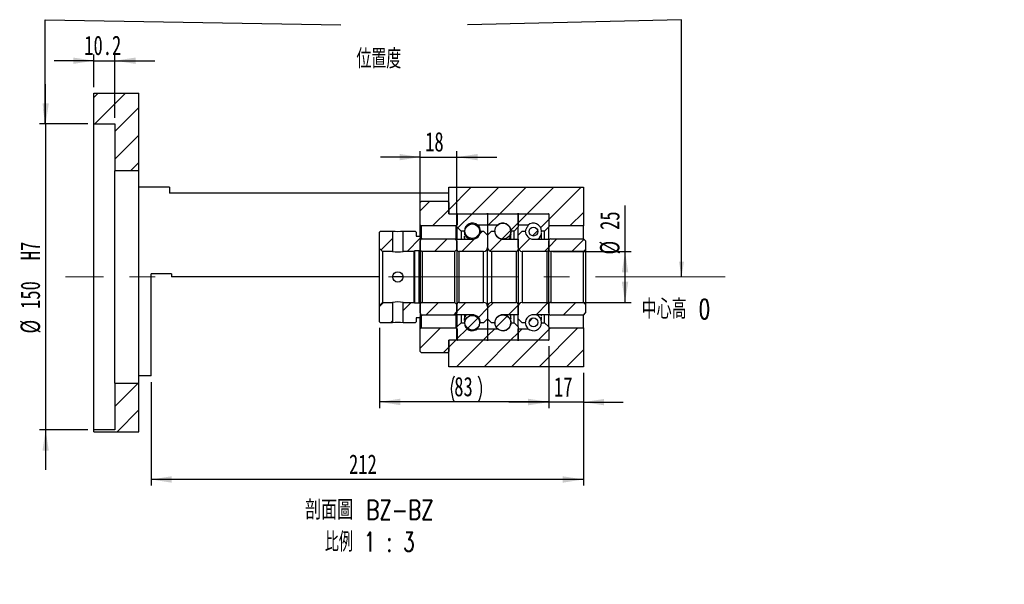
# Paper-space layout 'MBCK25L-J' of a CAD drawing. Header units: millimetres. Extents: x 19 to 332, y 5 to 190.
# Tile 4 of 5: x 171 to 332, y 5 to 97. Entities that reach past the tile are written whole.
import ezdxf

# ---------------------------------------------------------------- set-up
doc = ezdxf.new("R2010")
doc.units = ezdxf.units.MM
doc.linetypes.add('CENTERX2', pattern=[20.32, 12.7, -2.54, 2.54, -2.54])
doc.layers.add('圖層0', color=7, linetype='Continuous')
doc.styles.add('SLDTEXTSTYLE0', font='TXT', dxfattribs={"width": 0.7})
doc.styles.add('SLDTEXTSTYLE1', font='TXT', dxfattribs={"width": 0.7, "bigfont": 'bigfont'})
doc.styles.add('SLDTEXTSTYLE4', font='TXT', dxfattribs={"width": 0.75, "bigfont": 'bigfont'})
doc.styles.add('SLDTEXTSTYLE5', font='TXT', dxfattribs={"width": 0.65625, "bigfont": 'bigfont'})
doc.dimstyles.new('SLDDIMSTYLE1', dxfattribs={"dimtxt": 0.18, "dimasz": 2.5, "dimexe": 0, "dimexo": 0.0625, "dimgap": 0, "dimtad": 0, "dimtih": 1, "dimtoh": 1, "dimdec": 0, "dimrnd": 1e-09, "dimzin": 0, "dimdsep": 46, "dimtxsty": 'Standard', "dimsah": 1, "dimcen": 0.09, "dimadec": 0, "dimazin": 0, "dimtfac": 2.5, "dimtdec": 0, "dimtofl": 0, "dimtmove": 0, "dimatfit": 3, "dimfxl": 0, "dimfrac": 2, "dimtolj": 1, "dimtzin": 0, "dimarcsym": 0})
doc.dimstyles.new('SLDDIMSTYLE4', dxfattribs={"dimtxt": 3.389974, "dimasz": 2.5, "dimexe": 0, "dimexo": 0.0625, "dimgap": 0.847493, "dimtad": 1, "dimlfac": 3, "dimrnd": 1e-09, "dimzin": 12, "dimdsep": 46, "dimtxsty": 'SLDTEXTSTYLE0', "dimsah": 1, "dimcen": 0.09, "dimadec": 0, "dimazin": 3, "dimtfac": 1, "dimtmove": 0, "dimatfit": 0, "dimfxl": 0, "dimfrac": 2, "dimtolj": 1, "dimtzin": 12, "dimarcsym": 0})
doc.dimstyles.new('SLDDIMSTYLE5', dxfattribs={"dimtxt": 3.389974, "dimasz": 2.5, "dimexe": 0, "dimexo": 0.0625, "dimgap": 0.847493, "dimtad": 1, "dimdec": 1, "dimlfac": 3, "dimrnd": 1e-09, "dimzin": 12, "dimdsep": 46, "dimtxsty": 'SLDTEXTSTYLE0', "dimsah": 1, "dimcen": 0.09, "dimadec": 0, "dimazin": 3, "dimtfac": 1, "dimtdec": 1, "dimtmove": 0, "dimatfit": 0, "dimfxl": 0, "dimfrac": 2, "dimtolj": 1, "dimtzin": 12, "dimarcsym": 0})
doc.dimstyles.new('SLDDIMSTYLE6', dxfattribs={"dimtxt": 3.389974, "dimasz": 2.5, "dimexe": 0, "dimexo": 0.0625, "dimgap": 0.847493, "dimtad": 1, "dimlfac": 3, "dimrnd": 1e-09, "dimzin": 12, "dimdsep": 46, "dimtxsty": 'SLDTEXTSTYLE0', "dimsah": 1, "dimcen": 0.09, "dimadec": 0, "dimazin": 3, "dimtfac": 1, "dimtofl": 0, "dimtmove": 0, "dimatfit": 3, "dimfxl": 0, "dimfrac": 2, "dimtolj": 1, "dimtzin": 12, "dimarcsym": 0})

# ---------------------------------------------------------------- blocks, each defined once
blk = doc.blocks.new('_D_63')
at = {"layer": '圖層0', "color": 7}
for p, q in [((175.34, 80.13), (175.34, 86.65)), ((182.24, 80.13), (174.34, 80.13)), ((175.34, 80.13), (175.34, 30.13)), ((182.24, 30.13), (174.34, 30.13)), ((175.34, 30.13), (175.34, 23.61))]:
    blk.add_line(p, q, dxfattribs=at)
for points in [[(175.34, 80.13), (175.86, 83.52), (174.82, 83.52)], [(175.34, 30.13), (174.82, 26.74), (175.86, 26.74)]]:
    blk.add_solid(points, dxfattribs=at)
at = {"layer": '圖層0', "color": 7, "char_height": 3.175, "attachment_point": 1, "rotation": 90, "style": 'SLDTEXTSTYLE0'}
for s, insert in [('H7', (171.24, 57.86)), ('150', (171.24, 49.91)), ('%%c', (171.24, 45.89))]:
    blk.add_mtext(s, dxfattribs=dict(at, insert=insert))
blk = doc.blocks.new('_D_64')
at = {"layer": '圖層0', "color": 7}
for p, q in [((183.24, 90.46), (176.72, 90.46)), ((183.24, 86.13), (183.24, 91.46)), ((183.24, 90.46), (186.64, 90.46)), ((186.64, 81.13), (186.64, 91.46)), ((186.64, 90.46), (193.16, 90.46))]:
    blk.add_line(p, q, dxfattribs=at)
for points in [[(183.24, 90.46), (179.85, 90.98), (179.85, 89.94)], [(186.64, 90.46), (190.03, 89.94), (190.03, 90.98)]]:
    blk.add_solid(points, dxfattribs=at)
at = {"layer": '圖層0', "color": 7, "insert": (181.65, 94.56), "char_height": 3.175, "attachment_point": 1, "style": 'SLDTEXTSTYLE0'}
blk.add_mtext('10.2', dxfattribs=at)
blk = doc.blocks.new('_D_65')
at = {"layer": '圖層0', "color": 7}
for p, q in [((236.57, 62.02), (236.57, 75.71)), ((242.57, 62.02), (242.57, 75.71)), ((236.57, 74.71), (230.05, 74.71)), ((236.57, 74.71), (242.57, 74.71)), ((242.57, 74.71), (249.09, 74.71))]:
    blk.add_line(p, q, dxfattribs=at)
for points in [[(236.57, 74.71), (233.18, 75.23), (233.18, 74.19)], [(242.57, 74.71), (245.96, 74.19), (245.96, 75.23)]]:
    blk.add_solid(points, dxfattribs=at)
at = {"layer": '圖層0', "color": 7, "insert": (237.37, 78.81), "char_height": 3.175, "attachment_point": 1, "style": 'SLDTEXTSTYLE0'}
blk.add_mtext('18', dxfattribs=at)
blk = doc.blocks.new('_D_66')
at = {"layer": '圖層0', "color": 7}
for p, q in [((270.05, 59.3), (270.05, 66.79)), ((258.24, 59.3), (271.05, 59.3)), ((270.05, 50.97), (270.05, 59.3)), ((258.24, 50.97), (271.05, 50.97))]:
    blk.add_line(p, q, dxfattribs=at)
for points in [[(270.05, 59.3), (269.52, 55.91), (270.57, 55.91)], [(270.05, 50.97), (270.57, 54.36), (269.52, 54.36)]]:
    blk.add_solid(points, dxfattribs=at)
at = {"layer": '圖層0', "color": 7, "char_height": 3.175, "attachment_point": 1, "rotation": 90, "style": 'SLDTEXTSTYLE0'}
for s, insert in [('25', (265.95, 62.82)), ('%%c', (265.95, 58.79))]:
    blk.add_mtext(s, dxfattribs=dict(at, insert=insert))
blk = doc.blocks.new('_D_67')
at = {"layer": '圖層0', "color": 7}
for p, q in [((229.91, 46.8), (229.91, 33.72)), ((257.57, 43.8), (257.57, 33.72)), ((257.57, 34.72), (229.91, 34.72))]:
    blk.add_line(p, q, dxfattribs=at)
for centre, start, end in [((246.37, 36.83), 153.4349, 206.5651), ((241.87, 36.83), 333.4349, 26.5651)]:
    blk.add_arc(centre, 4.73, start, end, dxfattribs=at)
for points in [[(229.91, 34.72), (233.3, 34.19), (233.3, 35.24)], [(257.57, 34.72), (254.18, 35.24), (254.18, 34.19)]]:
    blk.add_solid(points, dxfattribs=at)
at = {"layer": '圖層0', "color": 7, "insert": (242.13, 38.81), "char_height": 3.175, "attachment_point": 1, "style": 'SLDTEXTSTYLE0'}
blk.add_mtext('83', dxfattribs=at)
blk = doc.blocks.new('_D_68')
at = {"layer": '圖層0', "color": 7}
for p, q in [((257.57, 43.8), (257.57, 33.68)), ((263.24, 39.47), (263.24, 33.68)), ((257.57, 34.68), (251.05, 34.68)), ((263.24, 34.68), (257.57, 34.68)), ((263.24, 34.68), (269.76, 34.68))]:
    blk.add_line(p, q, dxfattribs=at)
for points in [[(257.57, 34.68), (254.18, 35.2), (254.18, 34.16)], [(263.24, 34.68), (266.63, 34.16), (266.63, 35.2)]]:
    blk.add_solid(points, dxfattribs=at)
at = {"layer": '圖層0', "color": 7, "insert": (258.43, 38.77), "char_height": 3.175, "attachment_point": 1, "style": 'SLDTEXTSTYLE0'}
blk.add_mtext('17', dxfattribs=at)
blk = doc.blocks.new('_D_69')
at = {"layer": '圖層0', "color": 7}
for p, q in [((263.24, 39.47), (263.24, 21.05)), ((192.57, 37.97), (192.57, 21.05)), ((263.24, 22.05), (192.57, 22.05))]:
    blk.add_line(p, q, dxfattribs=at)
for points in [[(192.57, 22.05), (195.96, 21.52), (195.96, 22.57)], [(263.24, 22.05), (259.85, 22.57), (259.85, 21.52)]]:
    blk.add_solid(points, dxfattribs=at)
at = {"layer": '圖層0', "color": 7, "insert": (224.93, 26.14), "char_height": 3.175, "attachment_point": 1, "style": 'SLDTEXTSTYLE0'}
blk.add_mtext('212', dxfattribs=at)
blk = doc.blocks.new('SW_NOTE_19')
at = {"layer": '圖層0', "color": 0, "char_height": 3.175, "attachment_point": 2}
for s, insert, style in [('\\M+19655\\M+196CA\\M+19AA4 BZ-BZ', (11.91, 4.09), 'SLDTEXTSTYLE4'), ('\\M+194E4\\M+197E1 1 : 3', (11.96, -1.14), 'SLDTEXTSTYLE5')]:
    blk.add_mtext(s, dxfattribs=dict(at, insert=insert, style=style))

psp = doc.layouts.new('MBCK25L-J')

# ---------------------------------------------------------------- hatches: boundary and pattern name
at = {"linetype": 'Continuous', "lineweight": 18}
h = psp.add_hatch(dxfattribs=at)
h.set_pattern_fill('ANSI31', style=0)
edge = h.paths.add_edge_path(flags=0)
edge.add_arc((242.673, 65.3662), 0.1, 90, 180)
edge.add_line((242.573, 65.3662), (242.573, 63.2996))
edge.add_line((242.573, 63.2996), (243.2396, 62.6329))
edge.add_line((243.2396, 62.6329), (243.7813, 62.6329))
edge.add_arc((245.073, 62.6329), 1.2917, 47.348118, 180, ccw=False)
edge.add_line((245.9481, 63.5829), (247.573, 63.5829))
edge.add_line((247.573, 63.5829), (247.573, 65.3662))
edge.add_arc((247.473, 65.3662), 0.1, 0, 90)
edge.add_line((247.473, 65.4662), (242.673, 65.4662))
h = psp.add_hatch(dxfattribs=at)
h.set_pattern_fill('ANSI31', style=0)
edge = h.paths.add_edge_path(flags=0)
edge.add_arc((252.473, 65.3662), 0.1, 0, 90)
edge.add_line((252.473, 65.4662), (247.673, 65.4662))
edge.add_arc((247.673, 65.3662), 0.1, 90, 180)
edge.add_line((247.573, 65.3662), (247.573, 63.5829))
edge.add_line((247.573, 63.5829), (249.1978, 63.5829))
edge.add_arc((250.073, 62.6329), 1.2917, 0, 132.651882, ccw=False)
edge.add_line((251.3646, 62.6329), (251.9063, 62.6329))
edge.add_line((251.9063, 62.6329), (252.573, 63.2996))
edge.add_line((252.573, 63.2996), (252.573, 65.3662))
h = psp.add_hatch(dxfattribs=at)
h.set_pattern_fill('ANSI31', style=0)
edge = h.paths.add_edge_path(flags=0)
edge.add_arc((257.473, 65.3662), 0.1, 0, 90)
edge.add_line((257.473, 65.4662), (252.673, 65.4662))
edge.add_arc((252.673, 65.3662), 0.1, 90, 180)
edge.add_line((252.573, 65.3662), (252.573, 63.5829))
edge.add_line((252.573, 63.5829), (254.1978, 63.5829))
edge.add_arc((255.073, 62.6329), 1.2917, 0, 132.651882, ccw=False)
edge.add_line((256.3646, 62.6329), (256.9063, 62.6329))
edge.add_line((256.9063, 62.6329), (257.573, 63.2996))
edge.add_line((257.573, 63.2996), (257.573, 65.3662))
h = psp.add_hatch(dxfattribs=at)
h.set_pattern_fill('ANSI31', style=0)
edge = h.paths.add_edge_path(flags=0)
edge.add_arc((245.073, 62.6098), 1.197, 0, 360)
h = psp.add_hatch(dxfattribs=at)
h.set_pattern_fill('ANSI31', style=0)
edge = h.paths.add_edge_path(flags=0)
edge.add_arc((250.073, 62.628), 1.3056, 0, 360)
h = psp.add_hatch(dxfattribs=at)
h.set_pattern_fill('ANSI31', style=0)
edge = h.paths.add_edge_path(flags=0)
edge.add_arc((255.073, 62.549), 0.7261, 0, 360)
h = psp.add_hatch(dxfattribs=at)
h.set_pattern_fill('ANSI31', style=0)
h.paths.add_polyline_path([(232.0563, 62.6329), (230.073, 62.6329), (229.9063, 62.4662), (229.9063, 59.7996), (230.4063, 59.2996), (232.0563, 59.2996)], flags=0)
h = psp.add_hatch(dxfattribs=at)
h.set_pattern_fill('ANSI31', style=0)
h.paths.add_polyline_path([(236.4063, 61.7996), (235.9063, 61.7996), (235.9063, 62.4662), (235.7396, 62.6329), (233.7563, 62.6329), (233.7563, 59.2996), (235.573, 59.2996), (235.6563, 59.3829), (236.4063, 59.3829), (236.573, 59.5496), (236.573, 61.6329)], flags=0)
h = psp.add_hatch(dxfattribs=at)
h.set_pattern_fill('ANSI31', style=0)
edge = h.paths.add_edge_path(flags=0)
edge.add_line((247.573, 61.9662), (246.9063, 62.6329))
edge.add_line((246.9063, 62.6329), (246.4063, 62.6329))
edge.add_arc((245.073, 62.6329), 1.3333, 270, 360, ccw=False)
edge.add_line((245.073, 61.2996), (242.573, 61.2996))
edge.add_line((242.573, 61.2996), (242.573, 59.6329))
edge.add_arc((242.9063, 59.6329), 0.3333, 180, 270)
edge.add_line((242.9063, 59.2996), (246.9063, 59.2996))
edge.add_arc((246.9063, 59.9662), 0.6667, 270, 360)
edge.add_line((247.573, 59.9662), (247.573, 61.9662))
h = psp.add_hatch(dxfattribs=at)
h.set_pattern_fill('ANSI31', style=0)
edge = h.paths.add_edge_path(flags=0)
edge.add_line((248.2396, 62.6329), (247.573, 61.9662))
edge.add_line((247.573, 61.9662), (247.573, 59.9662))
edge.add_arc((248.2396, 59.9662), 0.6667, 180, 270)
edge.add_line((248.2396, 59.2996), (252.2396, 59.2996))
edge.add_arc((252.2396, 59.6329), 0.3333, 270, 360)
edge.add_line((252.573, 59.6329), (252.573, 61.2996))
edge.add_line((252.573, 61.2996), (250.073, 61.2996))
edge.add_arc((250.073, 62.6329), 1.3333, 180, 270, ccw=False)
edge.add_line((248.7396, 62.6329), (248.2396, 62.6329))
h = psp.add_hatch(dxfattribs=at)
h.set_pattern_fill('ANSI31', style=0)
edge = h.paths.add_edge_path(flags=0)
edge.add_line((253.2396, 62.6329), (252.573, 61.9662))
edge.add_line((252.573, 61.9662), (252.573, 59.9662))
edge.add_arc((253.2396, 59.9662), 0.6667, 180, 270)
edge.add_line((253.2396, 59.2996), (257.2396, 59.2996))
edge.add_arc((257.2396, 59.6329), 0.3333, 270, 360)
edge.add_line((257.573, 59.6329), (257.573, 61.2996))
edge.add_line((257.573, 61.2996), (255.073, 61.2996))
edge.add_arc((255.073, 62.6329), 1.3333, 180, 270, ccw=False)
edge.add_line((253.7396, 62.6329), (253.2396, 62.6329))
h = psp.add_hatch(dxfattribs=at)
h.set_pattern_fill('ANSI31', style=0)
edge = h.paths.add_edge_path(flags=0)
edge.add_line((257.9063, 59.2996), (263.2396, 59.2996))
edge.add_line((263.2396, 59.2996), (263.573, 59.6329))
edge.add_line((263.573, 59.6329), (263.573, 61.0162))
edge.add_line((263.573, 61.0162), (263.2396, 61.3496))
edge.add_line((263.2396, 61.3496), (257.9063, 61.3496))
edge.add_arc((257.9063, 61.0162), 0.3333, 90, 180)
edge.add_line((257.573, 61.0162), (257.573, 59.6329))
edge.add_arc((257.9063, 59.6329), 0.3333, 180, 270)
h = psp.add_hatch(dxfattribs=at)
h.set_pattern_fill('ANSI31', style=0)
h.paths.add_polyline_path([(229.9063, 50.4662), (229.9063, 47.7996), (230.073, 47.6329), (232.0563, 47.6329), (232.0563, 50.9662), (230.4063, 50.9662)], flags=0)
h = psp.add_hatch(dxfattribs=at)
h.set_pattern_fill('ANSI31', style=0)
h.paths.add_polyline_path([(235.9063, 48.4662), (236.4063, 48.4662), (236.573, 48.6329), (236.573, 50.7162), (236.4063, 50.8829), (235.6563, 50.8829), (235.573, 50.9662), (233.7563, 50.9662), (233.7563, 47.6329), (235.7396, 47.6329), (235.9063, 47.7996)], flags=0)
h = psp.add_hatch(dxfattribs=at)
h.set_pattern_fill('ANSI31', style=0)
edge = h.paths.add_edge_path(flags=0)
edge.add_line((246.9063, 47.6329), (247.573, 48.2996))
edge.add_line((247.573, 48.2996), (247.573, 50.2996))
edge.add_arc((246.9063, 50.2996), 0.6667, 360, 450)
edge.add_line((246.9063, 50.9662), (242.9063, 50.9662))
edge.add_arc((242.9063, 50.6329), 0.3333, 90, 180)
edge.add_line((242.573, 50.6329), (242.573, 48.9662))
edge.add_line((242.573, 48.9662), (245.073, 48.9662))
edge.add_arc((245.073, 47.6329), 1.3333, 0, 90, ccw=False)
edge.add_line((246.4063, 47.6329), (246.9063, 47.6329))
h = psp.add_hatch(dxfattribs=at)
h.set_pattern_fill('ANSI31', style=0)
edge = h.paths.add_edge_path(flags=0)
edge.add_line((247.573, 48.2996), (248.2396, 47.6329))
edge.add_line((248.2396, 47.6329), (248.7396, 47.6329))
edge.add_arc((250.073, 47.6329), 1.3333, 90, 180, ccw=False)
edge.add_line((250.073, 48.9662), (252.573, 48.9662))
edge.add_line((252.573, 48.9662), (252.573, 50.6329))
edge.add_arc((252.2396, 50.6329), 0.3333, 0, 90)
edge.add_line((252.2396, 50.9662), (248.2396, 50.9662))
edge.add_arc((248.2396, 50.2996), 0.6667, 90, 180)
edge.add_line((247.573, 50.2996), (247.573, 48.2996))
h = psp.add_hatch(dxfattribs=at)
h.set_pattern_fill('ANSI31', style=0)
edge = h.paths.add_edge_path(flags=0)
edge.add_line((252.573, 48.2996), (253.2396, 47.6329))
edge.add_line((253.2396, 47.6329), (253.7396, 47.6329))
edge.add_arc((255.073, 47.6329), 1.3333, 90, 180, ccw=False)
edge.add_line((255.073, 48.9662), (257.573, 48.9662))
edge.add_line((257.573, 48.9662), (257.573, 50.6329))
edge.add_arc((257.2396, 50.6329), 0.3333, 0, 90)
edge.add_line((257.2396, 50.9662), (253.2396, 50.9662))
edge.add_arc((253.2396, 50.2996), 0.6667, 90, 180)
edge.add_line((252.573, 50.2996), (252.573, 48.2996))
h = psp.add_hatch(dxfattribs=at)
h.set_pattern_fill('ANSI31', style=0)
edge = h.paths.add_edge_path(flags=0)
edge.add_line((263.573, 49.2495), (263.573, 50.6329))
edge.add_line((263.573, 50.6329), (263.2396, 50.9662))
edge.add_line((263.2396, 50.9662), (257.9063, 50.9662))
edge.add_arc((257.9063, 50.6329), 0.3333, 90, 180)
edge.add_line((257.573, 50.6329), (257.573, 49.2495))
edge.add_arc((257.9063, 49.2495), 0.3333, 180, 270)
edge.add_line((257.9063, 48.9162), (263.2396, 48.9162))
edge.add_line((263.2396, 48.9162), (263.573, 49.2495))
h = psp.add_hatch(dxfattribs=at)
h.set_pattern_fill('ANSI31', style=0)
edge = h.paths.add_edge_path(flags=0)
edge.add_arc((245.073, 47.6559), 1.197, 0, 360)
h = psp.add_hatch(dxfattribs=at)
h.set_pattern_fill('ANSI31', style=0)
edge = h.paths.add_edge_path(flags=0)
edge.add_arc((250.073, 47.6378), 1.3056, 0, 360)
h = psp.add_hatch(dxfattribs=at)
h.set_pattern_fill('ANSI31', style=0)
edge = h.paths.add_edge_path(flags=0)
edge.add_arc((255.073, 47.7167), 0.7261, 0, 360)
h = psp.add_hatch(dxfattribs=at)
h.set_pattern_fill('ANSI31', style=0)
edge = h.paths.add_edge_path(flags=0)
edge.add_arc((242.673, 44.8996), 0.1, 180, 270)
edge.add_line((242.673, 44.7996), (247.473, 44.7996))
edge.add_arc((247.473, 44.8996), 0.1, 270, 360)
edge.add_line((247.573, 44.8996), (247.573, 46.6829))
edge.add_line((247.573, 46.6829), (245.9481, 46.6829))
edge.add_arc((245.073, 47.6329), 1.2917, 180, 312.651882, ccw=False)
edge.add_line((243.7813, 47.6329), (243.2396, 47.6329))
edge.add_line((243.2396, 47.6329), (242.573, 46.9662))
edge.add_line((242.573, 46.9662), (242.573, 44.8996))
h = psp.add_hatch(dxfattribs=at)
h.set_pattern_fill('ANSI31', style=0)
edge = h.paths.add_edge_path(flags=0)
edge.add_arc((252.473, 44.8996), 0.1, 270, 360)
edge.add_line((252.573, 44.8996), (252.573, 46.9662))
edge.add_line((252.573, 46.9662), (251.9063, 47.6329))
edge.add_line((251.9063, 47.6329), (251.3646, 47.6329))
edge.add_arc((250.073, 47.6329), 1.2917, 227.348118, 360, ccw=False)
edge.add_line((249.1978, 46.6829), (247.573, 46.6829))
edge.add_line((247.573, 46.6829), (247.573, 44.8996))
edge.add_arc((247.673, 44.8996), 0.1, 180, 270)
edge.add_line((247.673, 44.7996), (252.473, 44.7996))
h = psp.add_hatch(dxfattribs=at)
h.set_pattern_fill('ANSI31', style=0)
edge = h.paths.add_edge_path(flags=0)
edge.add_arc((257.473, 44.8996), 0.1, 270, 360)
edge.add_line((257.573, 44.8996), (257.573, 46.9662))
edge.add_line((257.573, 46.9662), (256.9063, 47.6329))
edge.add_line((256.9063, 47.6329), (256.3646, 47.6329))
edge.add_arc((255.073, 47.6329), 1.2917, 227.348118, 360, ccw=False)
edge.add_line((254.1978, 46.6829), (252.573, 46.6829))
edge.add_line((252.573, 46.6829), (252.573, 44.8996))
edge.add_arc((252.673, 44.8996), 0.1, 180, 270)
edge.add_line((252.673, 44.7996), (257.473, 44.7996))
at = {"layer": '圖層0', "linetype": 'Continuous', "lineweight": 18}
h = psp.add_hatch(dxfattribs=at)
h.set_pattern_fill('ANSI31', color=256, style=0)
h.paths.add_polyline_path([(190.573, 85.1329), (183.2396, 85.1329), (183.2396, 80.1329), (186.6396, 80.1329), (186.6396, 72.4662), (190.573, 72.4662)], flags=0)
h = psp.add_hatch(dxfattribs=at)
h.set_pattern_fill('ANSI31', color=256, style=0)
h.paths.add_polyline_path([(263.2396, 63.4662), (263.2396, 69.7996), (241.2396, 69.7996), (241.2396, 65.4662), (257.573, 65.4662), (257.573, 63.4662)], flags=0)
h = psp.add_hatch(dxfattribs=at)
h.set_pattern_fill('ANSI31', color=256, style=0)
edge = h.paths.add_edge_path(flags=0)
edge.add_line((236.573, 67.2996), (236.573, 63.6329))
edge.add_line((236.573, 63.6329), (236.7396, 63.4662))
edge.add_line((236.7396, 63.4662), (242.4563, 63.4662))
edge.add_line((242.4563, 63.4662), (242.623, 63.6329))
edge.add_line((242.623, 63.6329), (242.623, 65.2996))
edge.add_line((242.623, 65.2996), (242.4563, 65.4662))
edge.add_line((242.4563, 65.4662), (241.373, 65.4662))
edge.add_arc((241.373, 65.5995), 0.1333, 180, 270, ccw=False)
edge.add_line((241.2396, 65.5995), (241.2396, 67.2996))
edge.add_line((241.2396, 67.2996), (241.073, 67.4662))
edge.add_line((241.073, 67.4662), (236.7396, 67.4662))
edge.add_line((236.7396, 67.4662), (236.573, 67.2996))
h = psp.add_hatch(dxfattribs=at)
h.set_pattern_fill('ANSI31', color=256, style=0)
edge = h.paths.add_edge_path(flags=0)
edge.add_line((236.9063, 59.2996), (242.2396, 59.2996))
edge.add_line((242.2396, 59.2996), (242.573, 59.6329))
edge.add_line((242.573, 59.6329), (242.573, 61.0162))
edge.add_line((242.573, 61.0162), (242.2396, 61.3496))
edge.add_line((242.2396, 61.3496), (236.9063, 61.3496))
edge.add_arc((236.9063, 61.0162), 0.3333, 90, 180)
edge.add_line((236.573, 61.0162), (236.573, 59.6329))
edge.add_arc((236.9063, 59.6329), 0.3333, 180, 270)
h = psp.add_hatch(dxfattribs=at)
h.set_pattern_fill('ANSI31', color=256, style=0)
edge = h.paths.add_edge_path(flags=0)
edge.add_line((242.573, 49.2496), (242.573, 50.6329))
edge.add_line((242.573, 50.6329), (242.2396, 50.9662))
edge.add_line((242.2396, 50.9662), (236.9063, 50.9662))
edge.add_arc((236.9063, 50.6329), 0.3333, 90, 180)
edge.add_line((236.573, 50.6329), (236.573, 49.2495))
edge.add_arc((236.9063, 49.2495), 0.3333, 180, 270)
edge.add_line((236.9063, 48.9162), (242.2396, 48.9162))
edge.add_line((242.2396, 48.9162), (242.573, 49.2496))
h = psp.add_hatch(dxfattribs=at)
h.set_pattern_fill('ANSI31', color=256, style=0)
edge = h.paths.add_edge_path(flags=0)
edge.add_line((242.4563, 46.7996), (236.7396, 46.7996))
edge.add_line((236.7396, 46.7996), (236.573, 46.6329))
edge.add_line((236.573, 46.6329), (236.573, 42.9662))
edge.add_line((236.573, 42.9662), (236.7396, 42.7996))
edge.add_line((236.7396, 42.7996), (241.073, 42.7996))
edge.add_line((241.073, 42.7996), (241.2396, 42.9662))
edge.add_line((241.2396, 42.9662), (241.2396, 44.6662))
edge.add_arc((241.373, 44.6662), 0.1333, 90, 180, ccw=False)
edge.add_line((241.373, 44.7996), (242.4563, 44.7996))
edge.add_line((242.4563, 44.7996), (242.623, 44.9662))
edge.add_line((242.623, 44.9662), (242.623, 46.6329))
edge.add_line((242.623, 46.6329), (242.4563, 46.7996))
h = psp.add_hatch(dxfattribs=at)
h.set_pattern_fill('ANSI31', color=256, style=0)
h.paths.add_polyline_path([(263.2396, 40.4662), (263.2396, 46.7996), (257.573, 46.7996), (257.573, 44.7996), (241.2396, 44.7996), (241.2396, 40.4662)], flags=0)
h = psp.add_hatch(dxfattribs=at)
h.set_pattern_fill('ANSI31', color=256, style=0)
h.paths.add_polyline_path([(183.2396, 29.851), (190.573, 29.851), (190.573, 37.7995), (186.6396, 37.7995), (186.6396, 30.1329), (183.2396, 30.1329)], flags=0)

# ---------------------------------------------------------------- linework, layer by layer
at = {"color": 7, "linetype": 'Continuous', "lineweight": 25}
for p, q in [((183.2396, 85.1329), (190.573, 85.1329)), ((183.2396, 80.1329), (183.2396, 85.1329)), ((190.573, 72.4662), (190.573, 85.1329)), ((183.2396, 80.1329), (186.6396, 80.1329)), ((183.2396, 30.1329), (183.2396, 80.1329)), ((186.6396, 80.1329), (186.6396, 72.4662)), ((190.573, 72.4662), (186.6396, 72.4662)), ((186.6396, 37.7995), (186.6396, 72.4662)), ((190.573, 37.7995), (190.573, 72.4662)), ((195.573, 69.7996), (190.573, 69.7996)), ((195.573, 69.7996), (195.573, 68.7996)), ((241.2396, 65.4662), (241.2396, 69.7996)), ((241.2396, 69.7996), (263.2396, 69.7996)), ((263.2396, 69.7996), (263.2396, 63.4662)), ((241.2396, 68.7996), (195.573, 68.7996)), ((236.7396, 67.4662), (236.573, 67.2996)), ((236.573, 63.6329), (236.573, 67.2996)), ((241.073, 67.4662), (236.7396, 67.4662)), ((241.2396, 67.2996), (241.073, 67.4662)), ((241.2396, 67.2996), (241.2396, 65.5995)), ((241.2396, 65.4662), (257.573, 65.4662)), ((241.373, 65.4662), (242.4563, 65.4662)), ((242.623, 65.2996), (242.4563, 65.4662)), ((242.573, 63.2995), (242.573, 65.3662)), ((242.623, 65.2996), (242.623, 63.6329)), ((242.673, 65.4662), (247.473, 65.4662)), ((247.573, 65.3662), (247.573, 63.5829)), ((247.673, 65.4662), (252.473, 65.4662)), ((252.573, 63.5829), (252.573, 65.3662)), ((252.573, 65.3662), (252.573, 63.2995)), ((252.673, 65.4662), (257.473, 65.4662)), ((257.573, 65.4662), (257.573, 63.4662)), ((257.573, 65.3662), (257.573, 63.2995)), ((236.573, 63.6329), (236.7396, 63.4662)), ((236.573, 61.6329), (236.573, 63.6329)), ((242.4563, 63.4662), (236.7396, 63.4662)), ((236.7396, 63.4662), (236.7396, 61.3049)), ((242.4563, 63.4662), (242.623, 63.6329)), ((242.4563, 61.1329), (242.4563, 63.4662)), ((243.2396, 62.6329), (242.573, 63.2995)), ((242.573, 63.2995), (242.573, 61.2996)), ((245.9481, 63.5829), (245.9481, 63.5771)), ((247.573, 63.5829), (245.9481, 63.5829)), ((247.573, 63.5829), (247.573, 61.9662)), ((249.1978, 63.5829), (247.573, 63.5829)), ((252.573, 63.2995), (251.9063, 62.6329)), ((254.1978, 63.5829), (252.573, 63.5829)), ((252.573, 61.9662), (252.573, 63.2995)), ((254.1978, 63.4119), (254.1978, 63.5829)), ((257.573, 63.2995), (256.9063, 62.6329)), ((263.2396, 63.4662), (257.573, 63.4662)), ((257.573, 61.2996), (257.573, 63.2995)), ((263.2396, 61.3496), (263.2396, 63.4662)), ((230.073, 62.6329), (229.9063, 62.4662)), ((229.9063, 59.7996), (229.9063, 62.4662)), ((230.073, 62.6329), (232.0563, 62.6329)), ((232.0563, 62.6329), (232.0563, 59.2996)), ((233.7563, 59.2996), (233.7563, 62.6329)), ((233.7563, 62.6329), (235.7396, 62.6329)), ((235.9063, 62.4662), (235.7396, 62.6329)), ((235.9063, 62.4662), (235.9063, 61.7996)), ((235.9063, 61.7996), (236.4063, 61.7996)), ((236.573, 61.6329), (236.4063, 61.7996)), ((236.573, 61.6329), (236.573, 59.5496)), ((236.9063, 61.3496), (242.2396, 61.3496)), ((242.573, 61.0162), (242.2396, 61.3496)), ((242.573, 61.2996), (245.073, 61.2996)), ((242.573, 59.6329), (242.573, 61.2996)), ((243.2396, 62.6329), (243.2396, 61.2996)), ((243.7813, 62.6329), (243.2396, 62.6329)), ((243.7813, 62.6329), (243.7813, 62.6285)), ((243.7813, 62.2791), (243.7813, 61.9595)), ((243.7813, 61.4852), (243.7813, 61.2996)), ((246.4063, 62.6329), (246.9063, 62.6329)), ((246.9063, 62.6329), (247.573, 61.9662)), ((247.573, 61.9662), (248.2396, 62.6329)), ((247.573, 61.9662), (247.573, 59.9662)), ((248.2396, 62.6329), (248.7396, 62.6329)), ((248.7766, 62.4728), (248.7607, 62.3969)), ((250.073, 61.2996), (252.573, 61.2996)), ((251.9063, 62.6329), (251.3646, 62.6329)), ((251.3646, 62.2696), (251.3646, 62.4376)), ((251.3646, 61.2996), (251.3646, 61.8302)), ((251.9063, 61.2996), (251.9063, 62.6329)), ((252.573, 61.9662), (253.2396, 62.6329)), ((252.573, 59.9662), (252.573, 61.9662)), ((252.573, 61.2996), (252.573, 59.6329)), ((253.2396, 62.6329), (253.7396, 62.6329)), ((255.073, 61.2996), (257.573, 61.2996)), ((256.2764, 61.7417), (256.2521, 61.7901)), ((256.3646, 62.485), (256.3646, 62.6329)), ((256.9063, 62.6329), (256.3646, 62.6329)), ((256.3646, 61.2996), (256.3646, 62.0818)), ((256.9063, 61.2996), (256.9063, 62.6329)), ((257.573, 61.2996), (257.573, 59.6329)), ((257.9063, 61.3496), (263.2396, 61.3496)), ((263.573, 61.0162), (263.2396, 61.3496)), ((229.9063, 59.7996), (230.4063, 59.2996)), ((229.9063, 50.4662), (229.9063, 59.7996)), ((236.4063, 59.3829), (236.573, 59.5496)), ((236.573, 59.6329), (236.573, 61.0162)), ((236.573, 59.5496), (236.573, 50.7162)), ((242.2396, 59.2996), (242.573, 59.6329)), ((242.573, 61.0162), (242.573, 59.6329)), ((242.573, 59.6329), (242.573, 50.6329)), ((247.573, 50.2996), (247.573, 59.9662)), ((252.573, 59.6329), (252.573, 50.6329)), ((257.573, 59.6329), (257.573, 61.0162)), ((257.573, 50.6329), (257.573, 59.6329)), ((263.2396, 59.2996), (263.573, 59.6329)), ((263.573, 61.0162), (263.573, 59.6329)), ((263.573, 59.6329), (263.573, 50.6329)), ((230.4063, 59.2996), (230.4063, 50.9662)), ((232.0563, 59.2996), (230.4063, 59.2996)), ((235.573, 59.2996), (233.7563, 59.2996)), ((235.573, 59.2996), (235.6563, 59.3829)), ((235.573, 50.9662), (235.573, 59.2996)), ((236.4063, 59.3829), (235.6563, 59.3829)), ((235.6563, 59.3829), (235.6563, 50.8829)), ((236.4063, 50.8829), (236.4063, 59.3829)), ((236.9063, 59.2996), (236.9063, 50.9662)), ((242.2396, 59.2996), (236.9063, 59.2996)), ((242.2396, 50.9662), (242.2396, 59.2996)), ((242.9063, 50.9662), (242.9063, 59.2996)), ((246.9063, 59.2996), (242.9063, 59.2996)), ((246.9063, 50.9662), (246.9063, 59.2996)), ((248.2396, 59.2996), (248.2396, 50.9662)), ((252.2396, 59.2996), (248.2396, 59.2996)), ((252.2396, 59.2996), (252.2396, 50.9662)), ((253.2396, 59.2996), (253.2396, 50.9662)), ((257.2396, 59.2996), (253.2396, 59.2996)), ((257.2396, 59.2996), (257.2396, 50.9662)), ((257.9063, 59.2996), (257.9063, 50.9662)), ((263.2396, 59.2996), (257.9063, 59.2996)), ((263.2396, 50.9662), (263.2396, 59.2996)), ((195.9063, 55.6329), (192.573, 55.6329)), ((192.573, 38.9662), (192.573, 55.6329)), ((195.9063, 55.6329), (195.9063, 55.1329)), ((229.9063, 55.1329), (195.9063, 55.1329)), ((233.7452, 55.1329), (232.0563, 55.1329)), ((230.4063, 50.9662), (229.9063, 50.4662)), ((229.9063, 47.7996), (229.9063, 50.4662)), ((230.4063, 50.9662), (232.0563, 50.9662)), ((232.0563, 50.9662), (232.0563, 47.6329)), ((233.7563, 50.9662), (235.573, 50.9662)), ((233.7563, 47.6329), (233.7563, 50.9662)), ((235.6563, 50.8829), (235.573, 50.9662)), ((235.6563, 50.8829), (236.4063, 50.8829)), ((236.573, 50.7162), (236.4063, 50.8829)), ((236.573, 50.7162), (236.573, 48.6329)), ((236.573, 49.2495), (236.573, 50.6329)), ((236.9063, 50.9662), (242.2396, 50.9662)), ((242.573, 50.6329), (242.2396, 50.9662)), ((242.573, 50.6329), (242.573, 49.2495)), ((242.573, 48.9662), (242.573, 50.6329)), ((242.9063, 50.9662), (246.9063, 50.9662)), ((247.573, 50.2996), (247.573, 48.2996)), ((248.2396, 50.9662), (252.2396, 50.9662)), ((252.573, 50.6329), (252.573, 48.9662)), ((252.573, 48.2996), (252.573, 50.2996)), ((253.2396, 50.9662), (257.2396, 50.9662)), ((257.573, 49.2495), (257.573, 50.6329)), ((257.573, 50.6329), (257.573, 48.9662)), ((257.9063, 50.9662), (263.2396, 50.9662)), ((263.573, 50.6329), (263.2396, 50.9662)), ((263.573, 50.6329), (263.573, 49.2495)), ((235.9063, 48.4662), (235.9063, 47.7996)), ((236.4063, 48.4662), (235.9063, 48.4662)), ((236.4063, 48.4662), (236.573, 48.6329)), ((236.573, 46.6329), (236.573, 48.6329)), ((236.7396, 48.9609), (236.7396, 46.7996)), ((242.2396, 48.9162), (236.9063, 48.9162)), ((242.2396, 48.9162), (242.573, 49.2495)), ((242.4563, 46.7996), (242.4563, 49.1329)), ((245.073, 48.9662), (242.573, 48.9662)), ((242.573, 48.9662), (242.573, 46.9662)), ((243.2396, 48.9662), (243.2396, 47.6329)), ((243.7813, 48.9662), (243.7813, 48.331)), ((247.573, 48.2996), (246.9063, 47.6329)), ((247.573, 48.2996), (247.573, 46.6829)), ((248.2396, 47.6329), (247.573, 48.2996)), ((252.573, 48.9662), (250.073, 48.9662)), ((251.3646, 48.6425), (251.3646, 48.9662)), ((251.9063, 47.6329), (251.9063, 48.9662)), ((253.2396, 47.6329), (252.573, 48.2996)), ((252.573, 46.9662), (252.573, 48.2996)), ((257.573, 48.9662), (255.073, 48.9662)), ((256.3646, 48.0474), (256.3646, 48.5448)), ((256.9063, 47.6329), (256.9063, 48.9662)), ((257.573, 46.9662), (257.573, 48.9662)), ((263.2396, 48.9162), (257.9063, 48.9162)), ((263.2396, 48.9162), (263.573, 49.2495)), ((263.2396, 46.7996), (263.2396, 48.9162)), ((229.9063, 47.7996), (230.073, 47.6329)), ((232.0563, 47.6329), (230.073, 47.6329)), ((235.7396, 47.6329), (233.7563, 47.6329)), ((235.7396, 47.6329), (235.9063, 47.7996)), ((236.7396, 46.7996), (236.573, 46.6329)), ((236.7396, 46.7996), (242.4563, 46.7996)), ((242.623, 46.6329), (242.4563, 46.7996)), ((242.573, 46.9662), (243.2396, 47.6329)), ((242.573, 44.8996), (242.573, 46.9662)), ((243.2396, 47.6329), (243.7813, 47.6329)), ((243.7813, 47.905), (243.7813, 47.6329)), ((245.9481, 46.8393), (245.9481, 46.6829)), ((245.9481, 46.6829), (247.573, 46.6829)), ((246.9063, 47.6329), (246.4063, 47.6329)), ((247.573, 46.6829), (247.573, 44.8996)), ((247.573, 46.6829), (249.1978, 46.6829)), ((248.7396, 47.6329), (248.2396, 47.6329)), ((251.3646, 47.9685), (251.3646, 48.1809)), ((251.3646, 47.6329), (251.9063, 47.6329)), ((251.9063, 47.6329), (252.573, 46.9662)), ((252.573, 46.9662), (252.573, 44.8996)), ((252.573, 46.6829), (254.1978, 46.6829)), ((252.573, 44.8996), (252.573, 46.6829)), ((253.7396, 47.6329), (253.2396, 47.6329)), ((254.1978, 46.6829), (254.1978, 46.7322)), ((256.3646, 47.6329), (256.3646, 47.6746)), ((256.3646, 47.6329), (256.9063, 47.6329)), ((256.9063, 47.6329), (257.573, 46.9662)), ((257.573, 46.9662), (257.573, 44.8996)), ((257.573, 46.7996), (257.573, 44.7996)), ((257.573, 46.7996), (263.2396, 46.7996)), ((263.2396, 46.7996), (263.2396, 40.4662)), ((236.573, 42.9662), (236.573, 46.6329)), ((242.623, 46.6329), (242.623, 44.9662)), ((241.2396, 40.4662), (241.2396, 44.7996)), ((257.573, 44.7996), (241.2396, 44.7996)), ((241.2396, 44.6662), (241.2396, 42.9662)), ((242.4563, 44.7996), (241.373, 44.7996)), ((242.4563, 44.7996), (242.623, 44.9662)), ((247.473, 44.7996), (242.673, 44.7996)), ((252.473, 44.7996), (247.673, 44.7996)), ((257.473, 44.7996), (252.673, 44.7996)), ((236.573, 42.9662), (236.7396, 42.7996)), ((236.7396, 42.7996), (241.073, 42.7996)), ((241.073, 42.7996), (241.2396, 42.9662)), ((263.2396, 40.4662), (241.2396, 40.4662)), ((192.573, 38.9662), (190.573, 38.9662)), ((186.6396, 37.7995), (186.6396, 30.1329)), ((186.6396, 37.7995), (190.573, 37.7995)), ((190.573, 29.851), (190.573, 37.7995)), ((183.2396, 29.851), (183.2396, 30.1329)), ((186.6396, 30.1329), (183.2396, 30.1329)), ((183.2396, 29.851), (190.573, 29.851))]:
    psp.add_line(p, q, dxfattribs=at)
at = {"color": 7, "linetype": 'Continuous', "lineweight": 25, "flags": 128}
for points in [[(251.2224, 61.2996), (251.1703, 61.3814), (251.1625, 61.3924)], [(243.8231, 48.9662), (243.8263, 48.9577), (243.9476, 48.7154)], [(256.4063, 48.7092), (256.3966, 48.8699), (256.3813, 48.9662)], [(246.2239, 47.3272), (246.3196, 47.5275), (246.3936, 47.8166)]]:
    psp.add_lwpolyline(points, dxfattribs=at)
at = {"color": 7, "linetype": 'Continuous', "lineweight": 25}
for centre, radius in [((245.073, 62.6098), 1.197), ((250.073, 62.628), 1.3056), ((255.073, 62.549), 0.7261), ((232.9063, 55.1329), 0.85), ((245.073, 47.6559), 1.197), ((250.073, 47.6378), 1.3056), ((255.073, 47.7167), 0.7261)]:
    psp.add_circle(centre, radius, dxfattribs=at)
for centre, radius, start, end in [((241.373, 65.5995), 0.1333, 180, 270), ((242.673, 65.3662), 0.1, 90, 180), ((247.473, 65.3662), 0.1, 0, 90), ((247.673, 65.3662), 0.1, 90, 180), ((252.473, 65.3662), 0.1, 0, 90), ((252.673, 65.3662), 0.1, 90, 180), ((257.473, 65.3662), 0.1, 0, 90), ((245.073, 62.6329), 1.2917, 47.348118, 180), ((245.073, 62.6098), 1.3333, 0.494939, 45.597924), ((250.073, 62.6329), 1.2917, 0, 132.651882), ((255.073, 62.4125), 1.3333, 132.983234, 175.35134), ((255.073, 62.6329), 1.2917, 0, 132.651882), ((232.9063, 70.1075), 7.5228, 263.512284, 276.487716), ((236.9063, 61.0162), 0.3333, 90, 180), ((245.073, 62.6098), 1.3333, 180, 259.334252), ((245.073, 61.8159), 1.3333, 180, 202.785363), ((245.073, 62.6329), 1.3333, 270, 0), ((250.073, 62.6329), 1.3333, 180, 270), ((250.073, 62.161), 1.3333, 319.755462, 360), ((255.073, 62.6329), 1.3333, 180, 270), ((255.073, 62.4125), 1.3333, 303.41619, 360), ((257.9063, 61.0162), 0.3333, 90, 180), ((236.9063, 59.6329), 0.3333, 180, 270), ((242.9063, 59.6329), 0.3333, 180, 270), ((246.9063, 59.9662), 0.6667, 270, 0), ((248.2396, 59.9662), 0.6667, 180, 270), ((252.2396, 59.6329), 0.3333, 270, 0), ((253.2396, 59.9662), 0.6667, 180, 270), ((257.2396, 59.6329), 0.3333, 270, 0), ((257.9063, 59.6329), 0.3333, 180, 270), ((232.9063, 63.4204), 4.2076, 258.345142, 281.654858), ((232.9063, 46.8453), 4.2077, 78.34534, 101.65466), ((236.9063, 50.6329), 0.3333, 90, 180), ((242.9063, 50.6329), 0.3333, 90, 180), ((246.9063, 50.2996), 0.6667, 360, 90), ((248.2396, 50.2996), 0.6667, 90, 180), ((252.2396, 50.6329), 0.3333, 0, 90), ((253.2396, 50.2996), 0.6667, 90, 180), ((257.2396, 50.6329), 0.3333, 0, 90), ((257.9063, 50.6329), 0.3333, 90, 180), ((236.9063, 49.2495), 0.3333, 180, 270), ((245.073, 48.0003), 1.3333, 133.577545, 180), ((245.073, 47.6329), 1.3333, 0, 90), ((250.073, 47.6329), 1.3333, 90, 180), ((250.073, 47.6378), 1.3333, 0, 85.098513), ((250.073, 48.3118), 1.3333, 0, 29.395572), ((255.073, 47.6329), 1.3333, 90, 180), ((255.073, 47.7167), 1.3333, 0, 69.573351), ((257.9063, 49.2495), 0.3333, 180, 270), ((232.9063, 40.1583), 7.5228, 83.512284, 96.487716), ((245.073, 47.6329), 1.2917, 180, 312.651882), ((250.073, 47.6378), 1.3333, 180.104584, 225.472288), ((250.073, 47.6329), 1.2917, 227.348118, 0), ((255.073, 47.7167), 1.3333, 181.801683, 226.024449), ((255.073, 47.6329), 1.2917, 227.348118, 0), ((241.373, 44.6662), 0.1333, 90, 180), ((242.673, 44.8996), 0.1, 180, 270), ((247.473, 44.8996), 0.1, 270, 0), ((247.673, 44.8996), 0.1, 180, 270), ((252.473, 44.8996), 0.1, 270, 0), ((252.673, 44.8996), 0.1, 180, 270), ((257.473, 44.8996), 0.1, 270, 0)]:
    psp.add_arc(centre, radius, start, end, dxfattribs=at)
at = {"layer": '圖層0', "color": 7, "linetype": 'CENTERX2', "lineweight": 18, "ltscale": 1.666667}
psp.add_line((286.3888, 55.1329), (178.5614, 55.1329), dxfattribs=at)

# ---------------------------------------------------------------- block references
at = {"layer": '圖層0'}
psp.add_blockref('SW_NOTE_19', (216.3342, 14.586), dxfattribs=at)

# ---------------------------------------------------------------- texts
at = {"layer": '圖層0', "color": 7, "char_height": 3.175, "attachment_point": 1, "style": 'SLDTEXTSTYLE1'}
for s, insert in [('\\M+188CA\\M+19275\\M+19378', (226.1416, 92.3695)), ('\\M+19286\\M+19053\\M+18D82 0', (272.7609, 51.4669))]:
    psp.add_mtext(s, dxfattribs=dict(at, insert=insert))

# ---------------------------------------------------------------- dimensions: what is measured, and where the dimension line sits
at = {"layer": '圖層0', "color": 7}
for base, p1, p2, dimstyle, picture, middle in [((186.6396, 90.4628), (183.2396, 85.1329), (186.6396, 80.1329), 'SLDDIMSTYLE5', '_D_64', (185.1293, 90.4628)), ((242.573, 74.7129), (236.573, 61.0162), (242.573, 61.0162), 'SLDDIMSTYLE4', '_D_65', (239.359, 74.7129)), ((257.573, 34.6795), (263.2396, 40.4662), (257.573, 44.7996), 'SLDDIMSTYLE4', '_D_68', (260.4134, 34.6795)), ((192.573, 22.0457), (263.2396, 40.4662), (192.573, 38.9662), 'SLDDIMSTYLE6', '_D_69', (227.9063, 22.0457))]:
    dim = psp.add_linear_dim(base=base, p1=p1, p2=p2, dimstyle=dimstyle, dxfattribs=at)
    dim.commit()
    dim.dimension.update_dxf_attribs({"geometry": picture, "text_midpoint": middle, "dimtype": 160})
for base, p1, p2, text, dimstyle, picture, middle in [((175.3377, 30.1329), (183.2396, 80.1329), (183.2396, 30.1329), '%%c<>  H7', 'SLDDIMSTYLE5', '_D_63', (175.3377, 54.4074)), ((270.0459, 59.2996), (257.2396, 50.9662), (257.2396, 59.2996), '%%c<>', 'SLDDIMSTYLE6', '_D_66', (270.0459, 62.7922))]:
    dim = psp.add_linear_dim(base=base, p1=p1, p2=p2, angle=90, text=text, dimstyle=dimstyle, dxfattribs=at)
    dim.commit()
    dim.dimension.update_dxf_attribs({"geometry": picture, "text_midpoint": middle, "dimtype": 160})
dim = psp.add_linear_dim(base=(229.9063, 34.7159), p1=(257.573, 44.7996), p2=(229.9063, 47.7996), text='(<>)', dimstyle='SLDDIMSTYLE6', dxfattribs=at)
dim.commit()
dim.dimension.update_dxf_attribs({"geometry": '_D_67', "text_midpoint": (244.1195, 34.7159), "dimtype": 160})

# ---------------------------------------------------------------- leaders
for points in [[(175.2818, 80.1329), (175.2818, 97.1614), (223.571, 96.318)], [(279.2732, 55.1329), (279.2732, 97.1614), (244.3159, 96.318)]]:
    psp.add_leader(points, dimstyle='SLDDIMSTYLE1', dxfattribs=at)

doc.saveas('drawing.dxf')
